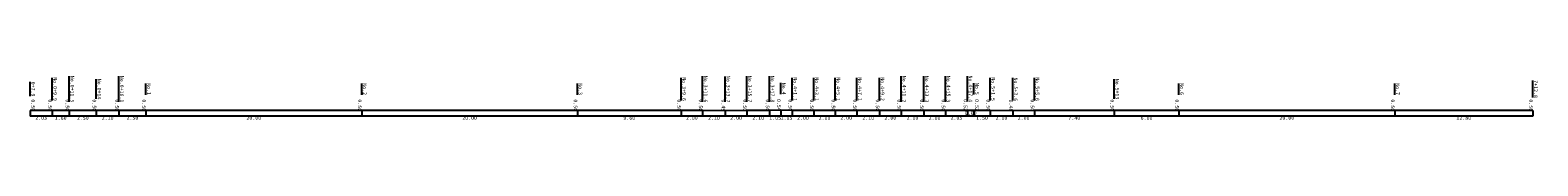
# Model space of a CAD drawing. Header units: metres. Extents: x 0 to 139746, y -356 to 3701.
import ezdxf
from ezdxf.enums import TextEntityAlignment as Align

# ---------------------------------------------------------------- set-up
doc = ezdxf.new("R2010")
doc.units = ezdxf.units.M
doc.styles.add('STYLE1', font='msgothic.ttc')

msp = doc.modelspace()

# ---------------------------------------------------------------- linework, layer by layer
at = {"color": 5}
for p, q in [((0, 1843.75), (0, 3156.25)), ((2030, 1450), (2030, 3550)), ((3630, 1318.75), (3630, 3681.25)), ((6130, 1581.25), (6130, 3418.75)), ((8230, 1318.75), (8230, 3681.25)), ((10730, 1975), (10730, 3025)), ((30730, 1975), (30730, 3025)), ((50730, 1975), (50730, 3025)), ((60330, 1450), (60330, 3550)), ((62330, 1318.75), (62330, 3681.25)), ((64430, 1308.75), (64430, 3671.25)), ((66430, 1318.75), (66430, 3681.25)), ((68530, 1318.75), (68530, 3681.25)), ((69580, 2015), (69580, 3065)), ((70630, 1450), (70630, 3550)), ((72630, 1450), (72630, 3550)), ((74630, 1450), (74630, 3550)), ((76630, 1450), (76630, 3550)), ((78730, 1450), (78730, 3550)), ((80730, 1318.75), (80730, 3681.25)), ((82830, 1318.75), (82830, 3681.25)), ((84830, 1318.75), (84830, 3681.25)), ((86880, 1338.75), (86880, 3701.25)), ((87480, 1995), (87480, 3045)), ((88980, 1450), (88980, 3550)), ((91080, 1430), (91080, 3530)), ((93080, 1450), (93080, 3550)), ((100480, 1581.25), (100480, 3418.75)), ((106480, 1975), (106480, 3025)), ((126480, 1975), (126480, 3025)), ((139280, 1712.5), (139280, 3287.5))]:
    msp.add_line(p, q, dxfattribs=at)
for p, q in [((0, 500), (0, 0)), ((0, 500), (0, 0)), ((2030, 500), (0, 500)), ((0, 0), (0, 0)), ((2030, 0), (0, 0)), ((2030, 500), (2030, 0)), ((3630, 500), (2030, 500)), ((2030, 0), (2030, 0)), ((3630, 0), (2030, 0)), ((3630, 500), (3630, 0)), ((6130, 500), (3630, 500)), ((3630, 0), (3630, 0)), ((6130, 0), (3630, 0)), ((6130, 500), (6130, 0)), ((8230, 500), (6130, 500)), ((6130, 0), (6130, 0)), ((8230, 0), (6130, 0)), ((8230, 500), (8230, 0)), ((10730, 500), (8230, 500)), ((8230, 0), (8230, 0)), ((10730, 0), (8230, 0)), ((10730, 500), (10730, 0)), ((30730, 500), (10730, 500)), ((10730, 0), (10730, 0)), ((30730, 0), (10730, 0)), ((30730, 500), (30730, 0)), ((50730, 500), (30730, 500)), ((30730, 0), (30730, 0)), ((50730, 0), (30730, 0)), ((50730, 500), (50730, 0)), ((60330, 500), (50730, 500)), ((50730, 0), (50730, 0)), ((60330, 0), (50730, 0)), ((60330, 500), (60330, 0)), ((62330, 500), (60330, 500)), ((60330, 0), (60330, 0)), ((62330, 0), (60330, 0)), ((62330, 500), (62330, 0)), ((64430, 490), (62330, 500)), ((62330, 0), (62330, 0)), ((64430, 0), (62330, 0)), ((66430, 500), (64430, 490)), ((64430, 490), (64430, 0)), ((64430, 0), (64430, 0)), ((66430, 0), (64430, 0)), ((66430, 500), (66430, 0)), ((68530, 500), (66430, 500)), ((66430, 0), (66430, 0)), ((68530, 0), (66430, 0)), ((69580, 540), (68530, 500)), ((68530, 500), (68530, 0)), ((68530, 0), (68530, 0)), ((69580, 0), (68530, 0)), ((69580, 540), (69580, 0)), ((70630, 500), (69580, 540)), ((69580, 0), (69580, 0)), ((70630, 0), (69580, 0)), ((70630, 500), (70630, 0)), ((72630, 500), (70630, 500)), ((70630, 0), (70630, 0)), ((72630, 0), (70630, 0)), ((72630, 500), (72630, 0)), ((74630, 500), (72630, 500)), ((72630, 0), (72630, 0)), ((74630, 0), (72630, 0)), ((74630, 500), (74630, 0)), ((76630, 500), (74630, 500)), ((74630, 0), (74630, 0)), ((76630, 0), (74630, 0)), ((76630, 500), (76630, 0)), ((78730, 500), (76630, 500)), ((76630, 0), (76630, 0)), ((78730, 0), (76630, 0)), ((78730, 500), (78730, 0)), ((80730, 500), (78730, 500)), ((78730, 0), (78730, 0)), ((80730, 0), (78730, 0)), ((80730, 500), (80730, 0)), ((82830, 500), (80730, 500)), ((80730, 0), (80730, 0)), ((82830, 0), (80730, 0)), ((82830, 500), (82830, 0)), ((84830, 500), (82830, 500)), ((82830, 0), (82830, 0)), ((84830, 0), (82830, 0)), ((86880, 520), (84830, 500)), ((84830, 500), (84830, 0)), ((84830, 0), (84830, 0)), ((86880, 0), (84830, 0)), ((86880, 520), (86880, 0)), ((87480, 520), (86880, 520)), ((86880, 0), (86880, 0)), ((87480, 0), (86880, 0)), ((87480, 520), (87480, 0)), ((88980, 500), (87480, 520)), ((87480, 0), (87480, 0)), ((88980, 0), (87480, 0)), ((88980, 500), (88980, 0)), ((91080, 480), (88980, 500)), ((88980, 0), (88980, 0)), ((91080, 0), (88980, 0)), ((93080, 500), (91080, 480)), ((91080, 480), (91080, 0)), ((91080, 0), (91080, 0)), ((93080, 0), (91080, 0)), ((93080, 500), (93080, 0)), ((100480, 500), (93080, 500)), ((93080, 0), (93080, 0)), ((100480, 0), (93080, 0)), ((100480, 500), (100480, 0)), ((106480, 500), (100480, 500)), ((100480, 0), (100480, 0)), ((106480, 0), (100480, 0)), ((106480, 500), (106480, 0)), ((126480, 500), (106480, 500)), ((106480, 0), (106480, 0)), ((126480, 0), (106480, 0)), ((126480, 500), (126480, 0)), ((139280, 500), (126480, 500)), ((126480, 0), (126480, 0)), ((139280, 0), (126480, 0)), ((139280, 500), (139280, 0)), ((139280, 0), (139280, 0))]:
    msp.add_line(p, q)

# ---------------------------------------------------------------- texts
at = {"color": 5, "style": 'STYLE1'}
for s, p in [('0+7.9', (0, 2500)), ('No.0+9.9', (2030, 2500)), ('No.0+11.5', (3630, 2500)), ('No.0+14', (6130, 2500)), ('No.0+16.1', (8230, 2500)), ('No.1', (10730, 2500)), ('No.2', (30730, 2500)), ('No.3', (50730, 2500)), ('No.3+9.6', (60330, 2500)), ('No.3+11.6', (62330, 2500)), ('No.3+13.7', (64430, 2490)), ('No.3+15.7', (66430, 2500)), ('No.3+17.8', (68530, 2500)), ('No.4', (69580, 2540)), ('No.4+1.1', (70630, 2500)), ('No.4+3.1', (72630, 2500)), ('No.4+5.1', (74630, 2500)), ('No.4+7.1', (76630, 2500)), ('No.4+9.2', (78730, 2500)), ('No.4+11.2', (80730, 2500)), ('No.4+13.3', (82830, 2500)), ('No.4+15.3', (84830, 2500)), ('No.4+17.4', (86880, 2520)), ('No.5', (87480, 2520)), ('No.5+1.5', (88980, 2500)), ('No.5+3.6', (91080, 2480)), ('No.5+5.6', (93080, 2500)), ('No.5+13', (100480, 2500)), ('No.6', (106480, 2500)), ('No.7', (126480, 2500)), ('7+12.8', (139280, 2500))]:
    msp.add_text(s, height=350, rotation=-90, dxfattribs=at).set_placement(p, align=Align.BOTTOM_CENTER)
at = {"style": 'STYLE1'}
for s, p in [('0.50', (0, 1000)), ('0.52', (87480, 1020))]:
    msp.add_text(s, height=350, rotation=-90, dxfattribs=at).set_placement(p, align=Align.BOTTOM_CENTER)
for s, p in [('0.50', (2030, 1000)), ('0.50', (3630, 1000)), ('0.50', (6130, 1000)), ('0.50', (8230, 1000)), ('0.50', (10730, 1000)), ('0.50', (30730, 1000)), ('0.50', (50730, 1000)), ('0.50', (60330, 1000)), ('0.50', (62330, 1000)), ('0.49', (64430, 990)), ('0.50', (66430, 1000)), ('0.50', (68530, 1000)), ('0.54', (69580, 1040)), ('0.50', (70630, 1000)), ('0.50', (72630, 1000)), ('0.50', (74630, 1000)), ('0.50', (76630, 1000)), ('0.50', (78730, 1000)), ('0.50', (80730, 1000)), ('0.50', (82830, 1000)), ('0.50', (84830, 1000)), ('0.52', (86880, 1020)), ('0.50', (88980, 1000)), ('0.48', (91080, 980)), ('0.50', (93080, 1000)), ('0.50', (100480, 1000)), ('0.50', (106480, 1000)), ('0.50', (126480, 1000)), ('0.50', (139280, 1000))]:
    msp.add_text(s, height=350, rotation=-90, dxfattribs=at).set_placement(p, align=Align.TOP_CENTER)
for s, p in [('2.03', (1015, 0)), ('1.60', (2830, 0)), ('2.50', (4880, 0)), ('2.10', (7180, 0)), ('2.50', (9480, 0)), ('20.00', (20730, 0)), ('20.00', (40730, 0)), ('9.60', (55530, 0)), ('2.00', (61330, 0)), ('2.10', (63380, 0)), ('2.00', (65430, 0)), ('2.10', (67480, 0)), ('1.05', (69055, 0)), ('1.05', (70105, 0)), ('2.00', (71630, 0)), ('2.00', (73630, 0)), ('2.00', (75630, 0)), ('2.10', (77680, 0)), ('2.00', (79730, 0)), ('2.10', (81780, 0)), ('2.00', (83830, 0)), ('2.05', (85855, 0)), ('1.50', (88230, 0)), ('2.10', (90030, 0)), ('2.00', (92080, 0)), ('7.40', (96780, 0)), ('6.00', (103480, 0)), ('20.00', (116480, 0)), ('12.80', (132880, 0))]:
    msp.add_text(s, height=350, dxfattribs=at).set_placement(p, align=Align.TOP_CENTER)
msp.add_text('0.60', height=350, dxfattribs=at).set_placement((87180, 0), align=Align.BOTTOM_CENTER)

doc.saveas('drawing.dxf')
